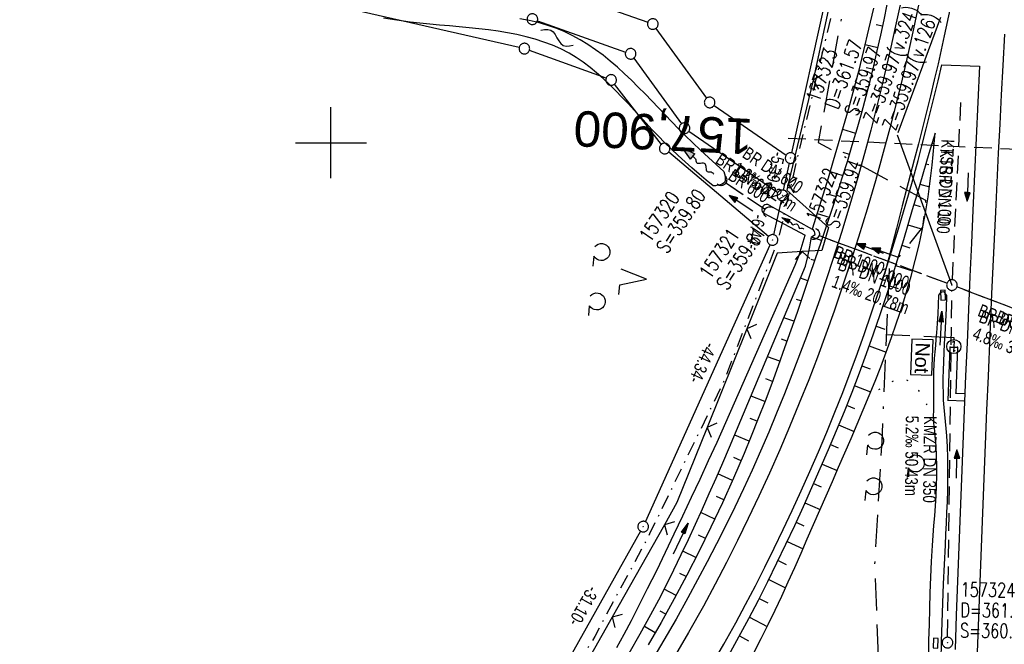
# Model space of a CAD drawing. Extents: x 510579 to 511204, y 466954 to 468018.
# Tile 23 of 48: x 510856 to 510995, y 467529 to 467617. Entities that reach past the tile are written whole.
import ezdxf
from ezdxf.enums import TextEntityAlignment as Align

# ---------------------------------------------------------------- set-up
doc = ezdxf.new("R2010")
doc.units = 0
doc.header["$LTSCALE"] = 10
doc.header["$MEASUREMENT"] = 0
for name, pattern in [('ACAD_ISO16W100', [73, 15, -6.5, 15, -6.5, 15, -7, 1, -7]), ('AUSGEZOGEN', [0]), ('LT00', [0]), ('LT07', [0.22, 0.02, -0.2]), ('LT08', [0.42, 0.2, -0.1, 0.02, -0.1]), ('LT12', [0.4, 0.3, -0.1]), ('LT17', [0.15, 0.1, -0.05]), ('STRICHLINIE2', [0.375, 0.25, -0.125])]:
    doc.linetypes.add(name, pattern=pattern)
doc.layers.get('0').update_dxf_attribs({"linetype": 'LT00'})
for name, color, linetype in [('--EK_FBR', 1, 'LT00'), ('--EK_Halt-Pfeil', 4, 'LT00'), ('--EK_Haltung', 7, 'STRICHLINIE2'), ('--EK_Haltung-Text', 140, 'LT00'), ('--EK_Schacht-Text', 5, 'LT00'), ('--EK_ST-93-1', 30, 'LT17'), ('--EL_DFK_AB_L', 21, 'LT00'), ('--EL_DFK_AB_P', 7, 'LT00'), ('--EL_Halt-Pfeil', 4, 'LT00'), ('--EL_Haltung', 182, 'STRICHLINIE2'), ('--EL_Haltung-Text', 182, 'LT00'), ('--FLIEßRICHTPFEIL', 180, 'Continuous'), ('--WASSER_NUTZUNG', 180, 'Continuous'), ('ABSTAND', 8, 'LT00'), ('BAB-KABEL', 220, 'ACAD_ISO16W100'), ('BAB-NS_SYB', 221, 'Continuous'), ('BAB-NS_TEXT', 221, 'Continuous'), ('DFK_AB_L', 21, 'LT00'), ('DFK_AB_P', 7, 'LT00'), ('DFK_GZPKT', 250, 'LT00'), ('DFK_KATASTER', 250, 'LT00'), ('DFK_NUTZUNG', 250, 'LT00'), ('DL', 182, 'LT12'), ('DL_PFEIL', 201, 'LT00'), ('DL_TEXT', 182, 'LT00'), ('GEHOELZ_SYMB', 252, 'Continuous'), ('PFEIL', 140, 'AUSGEZOGEN'), ('STROM_UNTER', 80, 'LT08'), ('V100_AFBR_BAB', 250, 'LT00'), ('V100_BOESCH', 250, 'LT00'), ('V100_BOSCHUNG', 250, 'LT00'), ('V100_GEHOELZ', 250, 'LT07'), ('V100_GEHWEG', 250, 'LT00'), ('V100_GRABEN', 250, 'LT00'), ('V100_KA_PRUF', 182, 'LT00'), ('V100_LD_MARK', 250, 'LT00'), ('V100_RASTER', 250, 'LT00'), ('V100_SINKK', 182, 'LT00'), ('V100_UK_DURCH', 182, 'LT00'), ('V100_ZAUN', 40, 'LT00')]:
    doc.layers.add(name, color=color, linetype=linetype)
doc.styles.add('Beschrift', font='ARIAL.TTF')
doc.styles.add('Haltungsbeschriftung', font='ARIAL.TTF', dxfattribs={"width": 0.75})
doc.styles.add('schachtbeschriftung', font='romans.shx', dxfattribs={"width": 0.75, "height": 2})
doc.styles.get("Standard").update_dxf_attribs({"font": 'ARIAL.TTF'})

# ---------------------------------------------------------------- blocks, each defined once
blk = doc.blocks.new('SYMB7010')
at = {"color": 0, "linetype": 'ByBlock'}
for points in [[(-0.031408, 0.499213), (-0.093728, 0.49134), (-0.15457, 0.475719), (-0.212975, 0.452595), (-0.268021, 0.422333), (-0.31884, 0.385411), (-0.36463, 0.342411), (-0.40467, 0.29401), (-0.438329, 0.240973), (-0.465074, 0.184136), (-0.484486, 0.124395), (-0.496256, 0.062692), (-0.5002, 0)], [(-0.5002, 0), (-0.496256, -0.062692), (-0.484486, -0.124395), (-0.465075, -0.184136), (-0.438329, -0.240973), (-0.404671, -0.29401), (-0.36463, -0.342411), (-0.31884, -0.385411), (-0.268021, -0.422333), (-0.212975, -0.452595), (-0.154571, -0.475719), (-0.093728, -0.49134), (-0.031408, -0.499213), (0.031408, -0.499213)], [(0.5002, 0), (0.496256, 0.062692), (0.484485, 0.124395), (0.465074, 0.184136), (0.438329, 0.240973), (0.40467, 0.29401), (0.36463, 0.342411), (0.31884, 0.385411), (0.268021, 0.422333), (0.212975, 0.452595), (0.15457, 0.475719), (0.093728, 0.49134), (0.031408, 0.499213), (-0.031408, 0.499213)], [(0.031408, -0.499213), (0.093728, -0.491341), (0.15457, -0.475719), (0.212975, -0.452595), (0.268021, -0.422333), (0.31884, -0.385411), (0.36463, -0.342411), (0.404671, -0.294011), (0.438329, -0.240974), (0.465075, -0.184136), (0.484486, -0.124395), (0.496256, -0.062692), (0.500201, 0)]]:
    blk.add_lwpolyline(points, dxfattribs=at)
blk = doc.blocks.new('SYMB0003')
at = {"color": 0, "linetype": 'ByBlock'}
for p, q in [((-0.015712, 0), (0.010166, 0.012015)), ((0, -0.021257), (-0.015712, 0)), ((0.010166, 0.012015), (0, -0.021257))]:
    blk.add_line(p, q, dxfattribs=at)
for points in [[(-0.031395, 0.499013), (-0.093691, 0.491144), (-0.154509, 0.475528), (-0.21289, 0.452414), (-0.267913, 0.422164), (-0.318712, 0.385257), (-0.364484, 0.342274), (-0.404509, 0.293893), (-0.438154, 0.240877), (-0.464888, 0.184062), (-0.484292, 0.124345), (-0.496058, 0.062667), (-0.5, 0)], [(-0.5, 0), (-0.496058, -0.062667), (-0.484292, -0.124345), (-0.464888, -0.184062), (-0.438154, -0.240877), (-0.404509, -0.293893), (-0.364485, -0.342274), (-0.318712, -0.385257), (-0.267914, -0.422164), (-0.21289, -0.452414), (-0.154509, -0.475529), (-0.093691, -0.491144), (-0.031395, -0.499014), (0.031395, -0.499014)], [(0.5, 0), (0.496057, 0.062667), (0.484292, 0.124345), (0.464888, 0.184062), (0.438153, 0.240877), (0.404509, 0.293893), (0.364484, 0.342274), (0.318712, 0.385257), (0.267913, 0.422164), (0.21289, 0.452414), (0.154509, 0.475528), (0.093691, 0.491144), (0.031395, 0.499013), (-0.031395, 0.499013)], [(0.031395, -0.499014), (0.093691, -0.491144), (0.154509, -0.475529), (0.21289, -0.452414), (0.267914, -0.422164), (0.318712, -0.385257), (0.364485, -0.342274), (0.404509, -0.293893), (0.438154, -0.240877), (0.464889, -0.184062), (0.484292, -0.124345), (0.496058, -0.062667), (0.5, 0)]]:
    blk.add_lwpolyline(points, dxfattribs=at)
blk = doc.blocks.new('NS-SYMB')
at = {"layer": 'BAB-NS_SYB'}
for p, q in [((0.179, 0.071), (0.25, 0)), ((-0.25, 0), (0.25, 0)), ((-0.25, 0), (-0.179, -0.071))]:
    blk.add_line(p, q, dxfattribs=at)
blk.add_circle((0, 0), 0.325, dxfattribs=at)
blk = doc.blocks.new('Pfreil3')
at = {"layer": 'PFEIL'}
blk.add_hatch(color=256, dxfattribs=at).paths.add_polyline_path([(-1.55, 0.27), (-1.55, -0.27), (0, 0)])
for p, q in [((-1.55, 0), (-4.83, 0)), ((-1.55, -0.27), (-1.55, 0.27)), ((-1.55, 0.27), (0, 0)), ((0, 0), (-1.55, -0.27))]:
    blk.add_line(p, q, dxfattribs=at)
blk = doc.blocks.new('SYMB0011')
at = {"color": 0, "linetype": 'ByBlock'}
for p, q in [((0.5, 0), (-0.5, 0)), ((0, 0.5), (0, -0.5))]:
    blk.add_line(p, q, dxfattribs=at)
blk = doc.blocks.new('SYMB0024')
at = {"color": 0, "linetype": 'ByBlock'}
for p, q in [((-0.5, 0.5), (0, 0)), ((0, 0), (0.5, 0.5))]:
    blk.add_line(p, q, dxfattribs=at)
blk = doc.blocks.new('GEHOELZ_SYMB')
at = {"layer": 'GEHOELZ_SYMB'}
blk.add_line((0, 0), (1.4, 0), dxfattribs=at)
blk.add_lwpolyline([(-1.39, 0.02), (-1.61, 0.22), (-1.78, 0.47), (-1.88, 0.76), (-1.9, 1.06), (-1.84, 1.36), (-1.72, 1.64), (-1.53, 1.87), (-1.28, 2.05), (-1, 2.16), (-0.7, 2.2), (-0.4, 2.16), (-0.12, 2.05), (0.13, 1.87), (0.32, 1.64), (0.44, 1.36), (0.5, 1.06), (0.48, 0.76), (0.38, 0.47), (0.21, 0.22), (-0.01, 0.02)], dxfattribs=at)
blk = doc.blocks.new('SYMB0652')
at = {"color": 0, "linetype": 'ByBlock'}
blk.add_lwpolyline([(-0.15, -0.075), (0.15, -0.075), (0.15, 0.075), (-0.15, 0.075), (-0.15, -0.075)], dxfattribs=at)
blk = doc.blocks.new('SYMB1107')
at = {"color": 0, "linetype": 'ByBlock'}
for points in [[(-0.2, 0), (-0.196157, 0.039018), (-0.184776, 0.076537), (-0.166294, 0.111114), (-0.141421, 0.141421), (-0.111114, 0.166294), (-0.076537, 0.184776), (-0.039018, 0.196157), (0, 0.2)], [(0, 0.2), (0.039018, 0.196157), (0.076537, 0.184776), (0.111114, 0.166294), (0.141421, 0.141421), (0.166294, 0.111114), (0.184776, 0.076537), (0.196157, 0.039018), (0.2, 0)]]:
    blk.add_lwpolyline(points, dxfattribs=at)
blk = doc.blocks.new('FLIEßRICHTPFEIL')
at = {"layer": '--FLIEßRICHTPFEIL'}
blk.add_hatch(color=256, dxfattribs=at).paths.add_polyline_path([(-1.95, 0.4875), (-1.95, -0.4875), (0, 0)])
for p, q in [((-1.95, 0.4875), (-1.95, -0.4875)), ((-1.95, 0.4875), (0, 0)), ((0, 0), (-1.95, -0.4875))]:
    blk.add_line(p, q, dxfattribs=at)
at = {"layer": '--FLIEßRICHTPFEIL', "start_tangent": (-1, 0), "end_tangent": (-1, 0)}
blk.add_spline([(-1.95, 0), (-2.4375, 0), (-2.925, 0.325), (-3.4125, 0), (-3.9, -0.325), (-4.3875, 0), (-4.875, 0.325), (-5.3625, 0), (-5.85, 0)], degree=3, dxfattribs=at)
blk = doc.blocks.new('SYMB7251')
at = {"color": 0, "linetype": 'ByBlock'}
for points in [[(-0.25, 0), (-0.208333, 0.028889), (-0.166667, 0.051111), (-0.125, 0.06), (-0.083333, 0.051111), (-0.041667, 0.028889), (0, 0)], [(0, 0), (0.041667, -0.028889), (0.083333, -0.051111), (0.125, -0.06), (0.166667, -0.051111), (0.208333, -0.028889), (0.25, 0)]]:
    blk.add_lwpolyline(points, dxfattribs=at)
blk = doc.blocks.new('SYMB0070')
at = {"color": 0, "linetype": 'ByBlock'}
for p, q in [((-0.5, 0), (0.2, 0)), ((0.5, 0), (0.2, 0.1)), ((0.2, 0.1), (0.2, 0)), ((0.468, 0), (0.21, 0.086)), ((0.21, 0.086), (0.21, -0.086)), ((0.21, -0.086), (0.468, 0)), ((0.22, -0.072), (0.437, 0)), ((0.23, -0.058), (0.405, 0)), ((0.24, -0.045), (0.374, 0)), ((0.342, 0), (0.25, 0.031)), ((0.25, 0.031), (0.25, -0.031)), ((0.25, -0.031), (0.342, 0)), ((0.26, -0.017), (0.31, 0)), ((0.27, -0.003), (0.279, 0))]:
    blk.add_line(p, q, dxfattribs=at)
for points in [[(0.2, 0), (0.2, -0.1), (0.5, 0)], [(0.437, 0), (0.22, 0.072), (0.22, -0.072)], [(0.405, 0), (0.23, 0.058), (0.23, -0.058)], [(0.374, 0), (0.24, 0.045), (0.24, -0.045)], [(0.31, 0), (0.26, 0.017), (0.26, -0.017)], [(0.279, 0), (0.27, 0.003), (0.27, -0.003)]]:
    blk.add_lwpolyline(points, dxfattribs=at)
blk = doc.blocks.new('SYMB7201')
at = {"color": 0, "linetype": 'ByBlock'}
for p, q in [((0, 0.385), (-0.11, 0.015)), ((-0.255, -0.385), (-0.115, -0.385)), ((0.445, -0.385), (0.585, -0.385))]:
    blk.add_line(p, q, dxfattribs=at)
for points in [[(0.25, 0.015), (0.11, 0.015), (0, 0.385)], [(-0.393816, -0.383308), (-0.416239, -0.362945), (-0.432849, -0.337617), (-0.442589, -0.308936), (-0.444836, -0.27873), (-0.439449, -0.248923), (-0.426769, -0.221415), (-0.407606, -0.197958), (-0.38318, -0.180047), (-0.355047, -0.168823), (-0.325, -0.165), (-0.294953, -0.168823), (-0.26682, -0.180047), (-0.242394, -0.197959), (-0.223231, -0.221415), (-0.210551, -0.248923), (-0.205164, -0.27873), (-0.207411, -0.308936), (-0.21715, -0.337617), (-0.233761, -0.362945), (-0.256184, -0.383308)], [(0.306185, -0.383308), (0.283761, -0.362945), (0.267151, -0.337617), (0.257411, -0.308936), (0.255164, -0.27873), (0.260552, -0.248923), (0.273231, -0.221415), (0.292394, -0.197958), (0.31682, -0.180047), (0.344953, -0.168823), (0.375, -0.165), (0.405047, -0.168823), (0.43318, -0.180047), (0.457606, -0.197959), (0.476769, -0.221415), (0.489449, -0.248923), (0.494836, -0.27873), (0.492589, -0.308936), (0.48285, -0.337617), (0.466239, -0.362945), (0.443816, -0.383308)]]:
    blk.add_lwpolyline(points, dxfattribs=at)

msp = doc.modelspace()

# ---------------------------------------------------------------- linework, layer by layer
at = {"layer": '--EK_FBR'}
msp.add_line((510986.13, 467611), (510991.44, 467610.81), dxfattribs=at)
for points in [[(510980.52, 467620.76), (510979.68, 467616.9), (510978.82, 467613.05), (510978.17, 467610.23), (510977.5, 467607.41), (510976.81, 467604.6), (510976.1, 467601.79), (510975.37, 467598.99), (510974.3, 467595.1), (510973.17, 467591.22), (510972, 467587.36), (510970.77, 467583.51), (510968.95, 467578.07), (510967.02, 467572.66), (510964.99, 467567.29), (510963.93, 467564.57), (510962.83, 467561.87), (510961.71, 467559.18), (510960.56, 467556.5), (510959.37, 467553.83), (510958.16, 467551.18), (510956.92, 467548.59), (510955.66, 467546.01), (510954.37, 467543.44), (510953.05, 467540.89), (510951.7, 467538.35), (510950.32, 467535.83), (510948.65, 467532.83), (510946.94, 467529.86), (510945.2, 467526.91)], [(510978.02, 467581.45), (510979.04, 467584.64), (510980.02, 467587.84), (510980.97, 467591.04), (510981.89, 467594.26), (510982.77, 467597.48), (510983.36, 467599.73), (510983.93, 467601.98), (510984.49, 467604.23), (510985.05, 467606.48), (510985.59, 467608.74), (510986.13, 467611)], [(510991.44, 467610.81), (510991.2, 467605.73), (510990.96, 467600.65), (510990.72, 467595.57), (510990.49, 467590.49), (510990.28, 467585.82), (510990.08, 467581.14), (510989.87, 467576.47), (510989.68, 467571.79), (510989.48, 467567.12), (510989.28, 467562.3), (510989.08, 467557.48), (510988.88, 467552.66), (510988.69, 467547.84), (510988.5, 467543.02), (510988.33, 467538.19), (510988.15, 467533.37), (510987.98, 467528.54)], [(510953.66, 467526.3), (510955.38, 467529.28), (510957.06, 467532.29), (510958.46, 467534.89), (510959.83, 467537.52), (510961.17, 467540.16), (510962.48, 467542.81), (510963.76, 467545.48), (510965.02, 467548.16), (510966.28, 467550.9), (510967.51, 467553.66), (510968.72, 467556.42), (510969.89, 467559.2), (510971.04, 467561.99), (510972.15, 467564.8), (510973.2, 467567.55), (510974.22, 467570.31), (510975.21, 467573.08), (510976.17, 467575.86), (510977.11, 467578.65), (510978.02, 467581.45)]]:
    msp.add_lwpolyline(points, dxfattribs=at)
at = {"layer": '--EK_Haltung'}
for p, q in [((510987.62, 467580.68), (510988.81, 467605.8)), ((510961.22, 467590.58), (510955.61, 467594.33)), ((510986.84, 467580.19), (510968.77, 467586.9)), ((511018.24, 467568.18), (510988.25, 467579.66)), ((510986.93, 467530.26), (510987.54, 467579.18))]:
    msp.add_line(p, q, dxfattribs=at)
at = {"layer": '--EK_Schacht-Text'}
msp.add_line((510979.82, 467601.12), (510987.55, 467579.93), dxfattribs=at)
at = {"layer": '--EK_ST-93-1', "ltscale": 2.5}
msp.add_line((511004.4, 467598.67), (510964.45, 467600.6), dxfattribs=at)
at = {"layer": '--EL_DFK_AB_L'}
for p, q in [((510964.96, 467598.57), (510974.72, 467642.7)), ((510963.8, 467593.31), (510964.64, 467597.11)), ((510963.48, 467591.85), (510962.41, 467587.02)), ((510944.33, 467546.55), (510961.94, 467585.61)), ((510943.65, 467545.22), (510929.16, 467519.4))]:
    msp.add_line(p, q, dxfattribs=at)
at = {"layer": '--EL_Haltung'}
for p, q in [((510987.62, 467580.68), (510988.81, 467605.8)), ((510961.22, 467590.58), (510955.61, 467594.33)), ((510986.84, 467580.19), (510968.77, 467586.9)), ((511018.24, 467568.18), (510988.25, 467579.66)), ((510986.93, 467530.26), (510987.54, 467579.18))]:
    msp.add_line(p, q, dxfattribs=at)
at = {"layer": 'BAB-KABEL', "ltscale": 0.03, "flags": 128}
for points in [[(510999.38, 467897.63), (510999.1, 467894.74), (510997.06, 467871.06), (510995.03, 467842.74), (510993.67, 467820.56), (510992.2, 467801.11), (510990.8, 467794.19), (510987.41, 467757.66), (510985.05, 467738.65), (510983.73, 467724.83), (510981.95, 467707.86), (510983.86, 467692.86), (510980.18, 467680.03), (510979.89, 467677.38), (510977.23, 467651.6), (510975.62, 467637.19), (510972.96, 467623.03), (510968.69, 467600.01), (510983.84, 467591.92), (510983.4, 467588.1), (510978.7, 467582.21), (510977.66, 467557.88), (510976.63, 467540.53), (510977.21, 467526.27), (510978.04, 467508.4), (510977.78, 467467.81), (510977.27, 467448.65), (510976.38, 467438.96), (510974.59, 467414.97), (510962.85, 467389.29), (510962.72, 467376.64), (510961.57, 467364.79), (510961.96, 467355.32), (510962.08, 467346.52), (510966.43, 467318.91), (510972.3, 467278.43), (510976.76, 467248.19), (510978.06, 467236.05), (510979.13, 467225.02), (510980.33, 467214.02), (510966.38, 467210.86), (510955.55, 467204.09), (510962.93, 467171.01), (510968.99, 467142.85), (510969.43, 467135.16), (510971.16, 467089.94), (510975.91, 466996.57), (510977.84, 466970.68)], [(510987.85, 467572.26), (510987.85, 467572.48), (510978.3, 467572.89)]]:
    msp.add_lwpolyline(points, dxfattribs=at)
at = {"layer": 'DFK_AB_L'}
for p, q in [((510964.96, 467598.57), (510974.72, 467642.7)), ((510963.8, 467593.31), (510964.64, 467597.11)), ((510963.48, 467591.85), (510962.41, 467587.02)), ((510944.33, 467546.55), (510961.94, 467585.61)), ((510943.65, 467545.22), (510929.16, 467519.4))]:
    msp.add_line(p, q, dxfattribs=at)
at = {"layer": 'DFK_KATASTER'}
for p, q in [((510930.43, 467622.01), (510944.67, 467616.99)), ((510926.54, 467613.44), (510901.05, 467619.21)), ((510929.11, 467617.17), (510941.54, 467612.79)), ((510945.82, 467616.13), (510952.95, 467606.29)), ((510938.79, 467609.1), (510927.98, 467613.01)), ((510942.69, 467611.93), (510949.41, 467602.66)), ((510946.59, 467599.77), (510939.96, 467608.26)), ((510954.01, 467605.26), (510964.18, 467598.26)), ((510950.47, 467601.63), (510963.02, 467593)), ((510961.68, 467586.77), (510947.62, 467598.69))]:
    msp.add_line(p, q, dxfattribs=at)
at = {"layer": 'DL'}
for p, q in [((510961.22, 467590.58), (510955.61, 467594.33)), ((510986.84, 467580.19), (510968.77, 467586.9)), ((511018.24, 467568.18), (510988.25, 467579.66))]:
    msp.add_line(p, q, dxfattribs=at)
at = {"layer": 'STROM_UNTER', "flags": 128}
msp.add_lwpolyline([(511002.13, 467897.76), (511000.46, 467883.25), (510999.22, 467865.97), (510997.82, 467851.79), (510995.55, 467822.42), (510993.05, 467791.88), (510990.54, 467761.77), (510988.4, 467731.69), (510985.6, 467708.01), (510984.34, 467703.98), (510983.88, 467701.94), (510981.79, 467699.66), (510978.97, 467698.01), (510975.66, 467692.82), (510975.66, 467691.66), (510983.45, 467685.77), (510978.44, 467653.65), (510976.54, 467643.35), (510965.65, 467597.47), (510963.01, 467586.21), (510955.27, 467566.07), (510944.92, 467544.84), (510937.19, 467530.36), (510929.48, 467517.92), (510926.22, 467513.32), (510921.56, 467507.34), (510915.86, 467501.08), (510910.21, 467495.71), (510890.54, 467479.84), (510881.73, 467473.39), (510862.51, 467462.34), (510855.28, 467459.06), (510847.52, 467456.35), (510836.59, 467453.3), (510829.04, 467451.39), (510819.04, 467449.35), (510811.22, 467448.17), (510805.05, 467447.34), (510766.73, 467450.27), (510757.9, 467451.34), (510752.86, 467451.99), (510749.27, 467452.85), (510743.99, 467454.56), (510731.9, 467459.8), (510713.49, 467467.4), (510690.74, 467478.61), (510665.99, 467492.27), (510658.74, 467498.61), (510639.28, 467515.26), (510635.52, 467518.49), (510631.85, 467516.27)], dxfattribs=at)
at = {"layer": 'V100_AFBR_BAB'}
msp.add_line((510986.13, 467611), (510991.44, 467610.81), dxfattribs=at)
for points in [[(510980.52, 467620.76), (510979.68, 467616.9), (510978.82, 467613.05), (510978.17, 467610.23), (510977.5, 467607.41), (510976.81, 467604.6), (510976.1, 467601.79), (510975.37, 467598.99), (510974.3, 467595.1), (510973.17, 467591.22), (510972, 467587.36), (510970.77, 467583.51), (510968.95, 467578.07), (510967.02, 467572.66), (510964.99, 467567.29), (510963.93, 467564.57), (510962.83, 467561.87), (510961.71, 467559.18), (510960.56, 467556.5), (510959.37, 467553.83), (510958.16, 467551.18), (510956.92, 467548.59), (510955.66, 467546.01), (510954.37, 467543.44), (510953.05, 467540.89), (510951.7, 467538.35), (510950.32, 467535.83), (510948.65, 467532.83), (510946.94, 467529.86), (510945.2, 467526.91)], [(510978.02, 467581.45), (510979.04, 467584.64), (510980.02, 467587.84), (510980.97, 467591.04), (510981.89, 467594.26), (510982.77, 467597.48), (510983.36, 467599.73), (510983.93, 467601.98), (510984.49, 467604.23), (510985.05, 467606.48), (510985.59, 467608.74), (510986.13, 467611)], [(510991.44, 467610.81), (510991.2, 467605.73), (510990.96, 467600.65), (510990.72, 467595.57), (510990.49, 467590.49), (510990.28, 467585.82), (510990.08, 467581.14), (510989.87, 467576.47), (510989.68, 467571.79), (510989.48, 467567.12), (510989.28, 467562.3), (510989.08, 467557.48), (510988.88, 467552.66), (510988.69, 467547.84), (510988.5, 467543.02), (510988.33, 467538.19), (510988.15, 467533.37), (510987.98, 467528.54)], [(510953.66, 467526.3), (510955.38, 467529.28), (510957.06, 467532.29), (510958.46, 467534.89), (510959.83, 467537.52), (510961.17, 467540.16), (510962.48, 467542.81), (510963.76, 467545.48), (510965.02, 467548.16), (510966.28, 467550.9), (510967.51, 467553.66), (510968.72, 467556.42), (510969.89, 467559.2), (510971.04, 467561.99), (510972.15, 467564.8), (510973.2, 467567.55), (510974.22, 467570.31), (510975.21, 467573.08), (510976.17, 467575.86), (510977.11, 467578.65), (510978.02, 467581.45)]]:
    msp.add_lwpolyline(points, dxfattribs=at)
at = {"layer": 'V100_BOESCH'}
for points in [[(510978.38, 467619.49), (510977.93, 467617.32), (510977.46, 467615.15), (510976.98, 467612.98), (510976.47, 467610.82), (510975.95, 467608.66), (510975.4, 467606.51), (510974.78, 467604.2), (510974.13, 467601.9), (510973.45, 467599.6), (510972.76, 467597.31), (510972.04, 467595.02), (510971.31, 467592.74), (510970.56, 467590.46), (510969.81, 467588.19), (510969.04, 467585.92), (510968.28, 467583.64), (510967.43, 467581.12), (510966.57, 467578.6), (510965.71, 467576.08), (510964.84, 467573.57), (510963.95, 467571.06), (510963.06, 467568.56), (510962.14, 467566.06), (510961.2, 467563.57), (510960.25, 467561.09), (510959.26, 467558.62), (510958.25, 467556.17), (510956.75, 467552.68), (510955.19, 467549.23), (510953.57, 467545.8), (510951.9, 467542.39), (510950.17, 467539.01), (510948.38, 467535.67), (510946.54, 467532.34), (510944.74, 467529.2)], [(510976.48, 467618.97), (510975.8, 467615.99), (510975.09, 467613.01), (510974.35, 467610.05), (510973.58, 467607.09), (510972.91, 467604.66), (510972.23, 467602.25), (510971.53, 467599.83), (510970.81, 467597.43), (510970.09, 467595.02), (510969.35, 467592.62), (510968.6, 467590.22), (510967.86, 467587.82)], [(510985.16, 467601.36), (510984.3, 467598.46), (510983.44, 467595.56), (510982.58, 467592.65), (510981.96, 467590.53), (510981.33, 467588.41), (510980.7, 467586.29), (510980.07, 467584.17), (510979.42, 467582.06), (510978.77, 467579.95), (510978.09, 467577.85), (510977.4, 467575.75), (510976.45, 467572.99), (510975.47, 467570.24), (510974.46, 467567.51), (510973.41, 467564.79), (510972.33, 467562.07), (510971.22, 467559.37), (510970.09, 467556.68), (510968.94, 467554), (510967.76, 467551.33), (510966.56, 467548.65), (510965.34, 467545.99), (510964.1, 467543.33), (510962.83, 467540.69), (510961.53, 467538.07), (510960.21, 467535.45), (510958.86, 467532.85), (510957.47, 467530.27), (510956.05, 467527.71)], [(510959.65, 467528.14), (510960.67, 467530.1), (510961.65, 467532.08), (510962.61, 467534.07), (510963.55, 467536.06), (510964.47, 467538.07), (510965.38, 467540.09), (510966.28, 467542.11), (510967.16, 467544.14), (510968.05, 467546.17), (510968.93, 467548.2), (510969.81, 467550.23), (510970.69, 467552.25), (510971.57, 467554.26), (510972.45, 467556.27), (510973.32, 467558.28), (510974.18, 467560.3), (510975.04, 467562.32), (510975.88, 467564.35), (510976.7, 467566.38), (510977.5, 467568.42), (510978.28, 467570.47), (510979.03, 467572.53), (510979.75, 467574.6), (510980.47, 467576.78), (510981.15, 467578.97), (510981.79, 467581.17), (510982.38, 467583.39), (510982.92, 467585.62), (510983.4, 467587.85), (510983.83, 467590.1), (510984.19, 467592.36), (510984.39, 467593.86), (510984.58, 467595.35), (510984.74, 467596.85), (510984.88, 467598.35), (510985.02, 467599.86), (510985.16, 467601.36)]]:
    msp.add_lwpolyline(points, dxfattribs=at)
at = {"layer": 'V100_BOSCHUNG'}
for p, q in [((510976.88, 467616.68), (510977.75, 467616.48)), ((510975.3, 467613.87), (510977.08, 467613.44)), ((510975.46, 467610.63), (510976.37, 467610.4)), ((510973.78, 467607.86), (510975.62, 467607.37)), ((510973.9, 467604.62), (510974.82, 467604.36)), ((510972.13, 467601.89), (510973.97, 467601.36)), ((510984.73, 467599.92), (510985.02, 467599.83)), ((510972.17, 467598.65), (510973.08, 467598.37)), ((510983.88, 467597.04), (510984.3, 467596.92)), ((510970.37, 467595.95), (510972.16, 467595.4)), ((510983.03, 467594.17), (510984.38, 467593.77)), ((510970.33, 467592.71), (510971.21, 467592.44)), ((510982.18, 467591.29), (510983.06, 467591.03)), ((510968.54, 467590.01), (510970.24, 467589.48)), ((510981.33, 467588.41), (510983.39, 467587.8)), ((510969.14, 467586.21), (510967.76, 467586.68)), ((510980.48, 467585.54), (510981.61, 467585.2)), ((510968.19, 467583.37), (510967.69, 467583.54)), ((510979.61, 467582.68), (510982, 467581.94)), ((510967.22, 467580.53), (510966.18, 467580.88)), ((510978.73, 467579.82), (510979.95, 467579.43)), ((510966.26, 467577.69), (510965.64, 467577.9)), ((510977.81, 467576.98), (510980.27, 467576.16)), ((510965.28, 467574.85), (510963.86, 467575.33)), ((510976.86, 467574.15), (510978.08, 467573.73)), ((510964.29, 467572.01), (510963.5, 467572.29)), ((510975.87, 467571.34), (510978.28, 467570.48)), ((510963.28, 467569.18), (510961.55, 467569.81)), ((510974.84, 467568.53), (510976.02, 467568.1)), ((510962.25, 467566.35), (510961.32, 467566.7)), ((510973.78, 467565.75), (510976.08, 467564.86)), ((510961.19, 467563.53), (510959.24, 467564.28)), ((510972.69, 467562.97), (510973.81, 467562.52)), ((510960.1, 467560.73), (510959.09, 467561.13)), ((510971.57, 467560.2), (510973.75, 467559.3)), ((510958.98, 467557.93), (510956.93, 467558.77)), ((510970.41, 467557.44), (510971.49, 467556.99)), ((510957.82, 467555.15), (510956.79, 467555.59)), ((510969.24, 467554.69), (510971.36, 467553.78)), ((510956.62, 467552.39), (510954.56, 467553.29)), ((510968.04, 467551.95), (510969.1, 467551.49)), ((510955.38, 467549.64), (510954.37, 467550.1)), ((510966.82, 467549.22), (510968.95, 467548.26)), ((510954.1, 467546.9), (510952.13, 467547.84)), ((510965.58, 467546.5), (510966.67, 467546)), ((510952.79, 467544.19), (510951.84, 467544.66)), ((510964.32, 467543.79), (510966.55, 467542.74)), ((510951.44, 467541.49), (510949.62, 467542.41)), ((510963.03, 467541.1), (510964.18, 467540.54)), ((510950.06, 467538.82), (510949.19, 467539.27)), ((510961.71, 467538.42), (510964.09, 467537.23)), ((510948.65, 467536.16), (510946.99, 467537.05)), ((510960.37, 467535.75), (510961.59, 467535.13)), ((510947.2, 467533.52), (510946.41, 467533.96)), ((510958.99, 467533.11), (510961.5, 467531.78)), ((510945.72, 467530.9), (510944.19, 467531.77)), ((510957.58, 467530.48), (510958.86, 467529.78))]:
    msp.add_line(p, q, dxfattribs=at)
at = {"layer": 'V100_GEHOELZ', "flags": 128}
msp.add_lwpolyline([(510984.98, 467561.03), (510984.64, 467561.76), (510984.3, 467562.49), (510983.96, 467563.19), (510983.61, 467563.86), (510983.25, 467564.48), (510982.88, 467565.05), (510982.49, 467565.55), (510982.08, 467565.97), (510981.65, 467566.3), (510981.2, 467566.53), (510980.72, 467566.64), (510980.26, 467566.64), (510979.77, 467566.54), (510979.27, 467566.37), (510978.76, 467566.12), (510978.23, 467565.82), (510977.69, 467565.48), (510977.14, 467565.1), (510976.59, 467564.69), (510976.03, 467564.28)], dxfattribs=at)
at = {"layer": 'V100_GEHWEG'}
msp.add_lwpolyline([(510989.32, 467563.55), (510987.01, 467563.65), (510987.29, 467571.18), (510988.33, 467571.17), (510988.11, 467564.67), (510989.37, 467564.63)], dxfattribs=at)
at = {"layer": 'V100_GRABEN'}
for p, q in [((510961.76, 467591.2), (510967.86, 467587.82)), ((510960.93, 467590.13), (510966.84, 467586.97))]:
    msp.add_line(p, q, dxfattribs=at)
for points in [[(510953.87, 467593.9), (510952.88, 467594.74), (510951.89, 467595.59), (510950.9, 467596.44), (510949.92, 467597.31), (510948.95, 467598.2), (510947.99, 467599.1), (510947.04, 467600.03), (510946.17, 467600.92), (510945.3, 467601.83), (510944.44, 467602.75), (510943.59, 467603.68), (510942.74, 467604.61), (510941.88, 467605.53), (510941.02, 467606.44), (510940.15, 467607.34), (510939.27, 467608.21), (510938.37, 467609.05), (510937.46, 467609.86), (510936.53, 467610.62), (510935.57, 467611.34), (510934.59, 467612.01), (510933.57, 467612.62), (510932.43, 467613.22), (510931.25, 467613.74), (510930.03, 467614.2), (510928.79, 467614.6), (510927.52, 467614.94), (510926.22, 467615.24), (510924.9, 467615.5), (510923.56, 467615.72), (510922.21, 467615.9), (510920.84, 467616.07), (510919.47, 467616.22), (510918.09, 467616.35), (510916.7, 467616.48), (510915.31, 467616.6), (510913.93, 467616.73), (510912.55, 467616.87), (510911.18, 467617.02), (510909.29, 467617.27), (510907.43, 467617.56)], [(510955.39, 467595.94), (510954.3, 467596.93), (510953.21, 467597.93), (510952.12, 467598.94), (510951.04, 467599.97), (510949.96, 467601.02), (510949.01, 467601.97), (510948.06, 467602.94), (510947.12, 467603.93), (510946.17, 467604.91), (510945.23, 467605.9), (510944.28, 467606.88), (510943.32, 467607.85), (510942.36, 467608.8), (510941.38, 467609.73), (510940.39, 467610.64), (510939.38, 467611.5), (510938.36, 467612.33), (510937.31, 467613.12), (510936.24, 467613.85), (510935.15, 467614.53), (510934.03, 467615.14), (510932.88, 467615.69), (510931.69, 467616.17), (510930.46, 467616.59), (510929.21, 467616.94), (510927.94, 467617.24), (510926.64, 467617.49)], [(510955.39, 467595.94), (510955.48, 467595.6), (510955.56, 467595.28), (510955.6, 467594.98), (510955.59, 467594.71), (510955.51, 467594.48), (510955.36, 467594.3), (510955.15, 467594.17), (510954.87, 467594.07), (510954.56, 467594), (510954.22, 467593.94), (510953.87, 467593.9)], [(510961.76, 467591.2), (510961.58, 467591.27), (510961.38, 467591.29), (510961.19, 467591.25), (510961.02, 467591.16), (510960.87, 467591.02), (510960.78, 467590.85), (510960.73, 467590.66), (510960.75, 467590.47), (510960.81, 467590.28), (510960.93, 467590.13)], [(510967.77, 467586.72), (510968.27, 467587.08), (510968.24, 467587.3), (510968.16, 467587.5), (510968.03, 467587.68), (510967.86, 467587.82)], [(510940.29, 467528.8), (510941.33, 467530.72), (510942.36, 467532.65), (510943.36, 467534.59), (510944.65, 467537.14), (510945.93, 467539.7), (510947.18, 467542.26), (510948.41, 467544.83), (510949.63, 467547.41), (510950.84, 467550), (510952.04, 467552.58), (510953.23, 467555.17), (510954.43, 467557.76), (510965.46, 467582.75), (510965.99, 467584.13), (510966.45, 467585.54), (510966.84, 467586.97)], [(510942.05, 467528.02), (510943.61, 467530.73), (510945.12, 467533.46), (510946.22, 467535.56), (510947.3, 467537.67), (510948.36, 467539.79), (510949.39, 467541.92), (510950.4, 467544.07), (510951.39, 467546.22), (510952.37, 467548.38), (510953.34, 467550.54), (510954.3, 467552.71), (510955.26, 467554.88), (510956.21, 467557.06), (510966.89, 467582.57), (510967.24, 467583.94), (510967.53, 467585.33), (510967.77, 467586.72)], [(510984.28, 467527.63), (510984.31, 467529.85), (510984.36, 467532.08), (510984.41, 467534.3), (510984.48, 467536.52), (510984.57, 467538.74), (510984.68, 467540.97), (510984.81, 467543.19), (510984.91, 467544.6), (510985.01, 467546.01), (510985.12, 467547.41), (510985.21, 467548.82), (510985.3, 467550.22), (510985.36, 467551.63), (510985.4, 467553.03), (510985.41, 467554.44), (510985.38, 467555.84), (510985.32, 467557.24), (510985.2, 467558.64), (510985.13, 467559.24), (510985.07, 467559.83), (510985.01, 467560.43), (510984.98, 467561.03), (510984.96, 467561.6), (510984.97, 467562.17), (510984.98, 467562.74), (510985, 467563.31), (510985, 467564.21), (510985, 467565.1), (510984.99, 467566), (510984.98, 467566.9), (510985, 467567.79), (510985.04, 467568.69), (510985.1, 467569.59), (510985.17, 467570.49), (510985.26, 467571.39), (510985.34, 467572.29), (510985.42, 467573.19), (510985.52, 467574.52), (510985.6, 467575.85), (510985.66, 467577.18), (510985.72, 467578.52)], [(510985.72, 467578.52), (510985.86, 467578.7), (510986, 467578.87), (510986.14, 467578.98), (510986.27, 467579.03), (510986.4, 467578.97), (510986.53, 467578.84), (510986.66, 467578.65), (510986.79, 467578.44)], [(510986.79, 467578.44), (510986.71, 467576.61), (510986.62, 467574.79), (510986.53, 467572.97), (510986.46, 467571.69), (510986.4, 467570.42), (510986.34, 467569.15), (510986.29, 467567.88), (510986.27, 467566.83), (510986.27, 467565.78), (510986.29, 467564.73), (510986.33, 467563.68), (510986.4, 467562.68), (510986.48, 467561.68), (510986.58, 467560.68), (510986.67, 467559.68), (510986.76, 467558.68), (510986.85, 467557.14), (510986.91, 467555.6), (510986.94, 467554.06), (510986.93, 467552.51), (510986.9, 467550.97), (510986.85, 467549.42), (510986.79, 467547.87), (510986.72, 467546.33), (510986.64, 467544.78), (510986.57, 467543.23), (510986.44, 467540.51), (510986.33, 467537.8), (510986.23, 467535.08), (510986.14, 467532.36), (510986.05, 467529.65), (510985.97, 467526.94)]]:
    msp.add_lwpolyline(points, dxfattribs=at)
at = {"layer": 'V100_LD_MARK'}
for points in [[(510982.89, 467619.65), (510982.13, 467616.04), (510981.33, 467612.45), (510980.52, 467608.98), (510979.67, 467605.52), (510978.78, 467602.07), (510977.86, 467598.63), (510976.75, 467594.63), (510975.58, 467590.65), (510974.37, 467586.68), (510973.11, 467582.73), (510972.03, 467579.47), (510970.92, 467576.23), (510969.76, 467573), (510968.58, 467569.78), (510967.35, 467566.57), (510966.03, 467563.26), (510964.66, 467559.96), (510963.26, 467556.68), (510961.81, 467553.42), (510960.32, 467550.17), (510958.83, 467547.03), (510957.31, 467543.91), (510955.75, 467540.81), (510954.15, 467537.73), (510952.51, 467534.67), (510950.42, 467530.93), (510948.27, 467527.22)], [(510987.31, 467618.97), (510986.47, 467615.05), (510985.59, 467611.14), (510985.05, 467608.87), (510984.51, 467606.61), (510983.95, 467604.35), (510983.38, 467602.09), (510982.81, 467599.83), (510982.23, 467597.57), (510981.39, 467594.35), (510980.55, 467591.12), (510979.71, 467587.9), (510978.87, 467584.67), (510978.02, 467581.45)], [(510991.13, 467528.13), (510991.32, 467533.08), (510991.51, 467538.03), (510991.71, 467542.98), (510991.9, 467547.8), (510992.09, 467552.63), (510992.28, 467557.45), (510992.48, 467562.27), (510992.68, 467567.1), (510992.92, 467572.89), (510993.18, 467578.68), (510993.44, 467584.46), (510993.72, 467590.25), (510993.92, 467594.38), (510994.13, 467598.51), (510994.34, 467602.64), (510994.55, 467606.76), (510994.76, 467610.89), (510994.98, 467615.31)]]:
    msp.add_lwpolyline(points, dxfattribs=at)
at = {"layer": 'V100_RASTER'}
for p, q in [((510900, 467595), (510900, 467605)), ((510895, 467600), (510905, 467600))]:
    msp.add_line(p, q, dxfattribs=at)
at = {"layer": 'V100_ZAUN'}
for p, q in [((510967.97, 467608.81), (510964.47, 467594.22)), ((510958.63, 467573.77), (510953.03, 467559.85)), ((510947.01, 467546.14), (510939.64, 467533.08)), ((510939.64, 467533.08), (510932.27, 467520.01))]:
    msp.add_line(p, q, dxfattribs=at)
for points in [[(510971.15, 467623.47), (510968.03, 467609.04), (510967.97, 467608.81)], [(510964.47, 467594.22), (510964.25, 467593.33), (510970.16, 467588.03), (510969.21, 467584.82), (510966.41, 467584.66)], [(510966.41, 467584.66), (510962.93, 467584.45), (510958.63, 467573.77)], [(510953.03, 467559.85), (510948.77, 467549.26), (510947.01, 467546.14)]]:
    msp.add_lwpolyline(points, dxfattribs=at)

# ---------------------------------------------------------------- block references
at = {"layer": '--EK_Halt-Pfeil', "zscale": 4}
for p, xscale, yscale, rotation in [((510989.77, 467593.76), 4.000000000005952, 3.999999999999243, 267.5892), ((510957.81, 467591.45), 4.000000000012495, 4, 146.2868800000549), ((510978.15, 467584.49), 3.999999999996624, 4, 159.6417500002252), ((510988.23, 467554.71), 4.000000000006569, 4, 89.2895899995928)]:
    msp.add_blockref('SYMB0070', p, dxfattribs=dict(at, xscale=xscale, yscale=yscale, rotation=rotation))
at = {"layer": '--EL_DFK_AB_P', "xscale": 1.500000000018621, "yscale": 1.5, "zscale": 1.5, "rotation": 264.7377099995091}
for p in [(510964.8, 467597.84), (510963.64, 467592.58), (510962.25, 467586.29), (510944.02, 467545.87)]:
    msp.add_blockref('SYMB0003', p, dxfattribs=at)
at = {"layer": '--EL_Halt-Pfeil', "zscale": 4}
for p, xscale, yscale, rotation in [((510989.77, 467593.76), 4.000000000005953, 3.999999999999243, 267.5892), ((510957.81, 467591.45), 4.000000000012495, 4, 146.2868800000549), ((510978.15, 467584.49), 3.999999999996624, 4, 159.6417500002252), ((510988.23, 467554.71), 4.000000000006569, 4, 89.2895899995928)]:
    msp.add_blockref('SYMB0070', p, dxfattribs=dict(at, xscale=xscale, yscale=yscale, rotation=rotation))
at = {"layer": '--FLIEßRICHTPFEIL', "rotation": 140.2122863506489}
msp.add_blockref('FLIEßRICHTPFEIL', (510949.5, 467599.31), dxfattribs=at)
at = {"layer": '--FLIEßRICHTPFEIL', "xscale": 0.6, "yscale": 0.6, "zscale": 0.6, "rotation": 152.6165187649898}
msp.add_blockref('FLIEßRICHTPFEIL', (510963.56, 467589.44), dxfattribs=at)
at = {"layer": '--WASSER_NUTZUNG', "xscale": 9.999999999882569, "yscale": 10.00000000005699, "zscale": 10, "rotation": 334.526659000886}
msp.add_blockref('SYMB7251', (510931.87, 467614.81), dxfattribs=at)
at = {"layer": 'BAB-NS_SYB', "xscale": 3.075000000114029, "yscale": 3.075000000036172, "zscale": 3.075, "rotation": 267.6264818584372}
msp.add_blockref('NS-SYMB', (510987.81, 467571.26), dxfattribs=at)
at = {"layer": 'DFK_AB_P', "xscale": 1.500000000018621, "yscale": 1.5, "zscale": 1.5, "rotation": 264.7377099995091}
for p in [(510964.8, 467597.84), (510963.64, 467592.58), (510962.25, 467586.29), (510944.02, 467545.87)]:
    msp.add_blockref('SYMB0003', p, dxfattribs=at)
at = {"layer": 'DFK_GZPKT', "xscale": 1.500000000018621, "yscale": 1.5, "zscale": 1.5, "rotation": 264.7377099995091}
for p in [(510928.4, 467617.42), (510945.38, 467616.74), (510927.27, 467613.27), (510942.25, 467612.54), (510939.5, 467608.85), (510953.39, 467605.68), (510949.85, 467602.05), (510947.05, 467599.18)]:
    msp.add_blockref('SYMB7010', p, dxfattribs=at)
at = {"layer": 'DFK_NUTZUNG', "xscale": 10.00000000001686, "yscale": 10, "zscale": 10, "rotation": 264.7377100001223}
msp.add_blockref('SYMB7201', (510940.66, 467581.09), dxfattribs=at)
at = {"layer": 'DL_PFEIL', "yscale": 4, "zscale": 4}
for p, xscale, rotation in [((510957.81, 467591.45), 4.000000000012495, 146.2868800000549), ((510976.01, 467585.07), 3.999999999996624, 159.6417500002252)]:
    msp.add_blockref('SYMB0070', p, dxfattribs=dict(at, xscale=xscale, rotation=rotation))
at = {"layer": 'GEHOELZ_SYMB', "rotation": 264.7377000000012}
for p in [(510975.65, 467557.37), (510981.38, 467554.17), (510975.41, 467550.94)]:
    msp.add_blockref('GEHOELZ_SYMB', p, dxfattribs=at)
at = {"layer": 'PFEIL'}
for p, rotation in [((510986.14, 467576.27), 86.1483521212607), ((510950.34, 467546.35), 64.36949445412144)]:
    msp.add_blockref('Pfreil3', p, dxfattribs=dict(at, rotation=rotation))
at = {"layer": 'V100_GEHWEG', "xscale": 0.09999999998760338, "yscale": 0.09999999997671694, "zscale": 0.1, "rotation": 272.6154099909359}
for p in [(510987.29, 467571.18), (510988.33, 467571.17), (510988.11, 467564.67), (510989.37, 467564.63), (510987.01, 467563.65), (510989.32, 467563.55)]:
    msp.add_blockref('SYMB0011', p, dxfattribs=at)
at = {"layer": 'V100_KA_PRUF', "xscale": 1.499999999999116, "yscale": 1.5, "zscale": 1.5, "rotation": 272.6154099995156}
for p in [(510987.55, 467579.93), (510986.92, 467529.51)]:
    msp.add_blockref('SYMB0003', p, dxfattribs=at)
at = {"layer": 'V100_SINKK', "yscale": 4.5, "zscale": 4.5}
for p, xscale, rotation in [((510986.28, 467578.5), 4.500000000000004, 272.615410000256), ((510985.25, 467529.43), 4.499999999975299, 268.2350306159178)]:
    msp.add_blockref('SYMB0652', p, dxfattribs=dict(at, xscale=xscale, rotation=rotation))
at = {"layer": 'V100_UK_DURCH', "zscale": 4}
for p, xscale, yscale, rotation in [((510954.99, 467594.74), 4.000000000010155, 4, 227.7114945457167), ((510961.84, 467590.17), 3.999999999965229, 4.000000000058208, 53.35586982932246), ((510968.06, 467587.16), 3.999999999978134, 4, 250.9504953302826)]:
    msp.add_blockref('SYMB1107', p, dxfattribs=dict(at, xscale=xscale, yscale=yscale, rotation=rotation))
at = {"layer": 'V100_ZAUN', "yscale": 2.099999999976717, "zscale": 2.1}
for p, xscale, rotation in [((510967.97, 467608.81), 2.100000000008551, 256.4701799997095), ((510964.47, 467594.22), 2.100000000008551, 256.4701799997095), ((510966.41, 467584.66), 2.100000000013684, 183.4267700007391), ((510958.63, 467573.77), 2.100000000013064, 248.0713200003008), ((510953.03, 467559.85), 2.100000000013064, 248.0713200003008), ((510947.01, 467546.14), 2.100000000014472, 240.5744399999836), ((510939.64, 467533.08), 2.100000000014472, 240.5744399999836)]:
    msp.add_blockref('SYMB0024', p, dxfattribs=dict(at, xscale=xscale, rotation=rotation))

# ---------------------------------------------------------------- texts
at = {"layer": '--EK_Haltung-Text', "style": 'Haltungsbeschriftung', "width": 0.75}
for s, rotation, p in [('BR DN 600', -33.7131, (510957.84, 467598.04)), ('KTSR DN 100', 267.5892, (510985.91, 467599.16)), ('1.2‰ 8.24m', -33.7131, (510956.42, 467595.91)), ('BR DN 1000', -20.3582, (510971.34, 467582.11)), ('1.4‰ 20.78m', -20.3582, (510970.45, 467579.71)), ('BR DN 1000', -20.9644, (510991.22, 467574.75)), ('4.8‰ 33.61m', -20.9644, (510990.3, 467572.36)), ('5.2‰ 50.43m', -90.7104, (510981.05, 467561.52)), ('KMZR DN 350', -90.7104, (510983.61, 467561.49))]:
    msp.add_text(s, height=1.8, rotation=rotation, dxfattribs=at).set_placement(p)
at = {"layer": '--EK_Schacht-Text', "style": 'schachtbeschriftung', "width": 0.75}
for s, rotation, p in [('Z=359.97(v.324)', 69.6418, (510976.88, 467602.59)), ('%%UZ=359.97(v.126)', 69.6418, (510979.58, 467601.59)), ('D=361.57', 69.6418, (510971.48, 467604.6)), ('157323', 69.6418, (510968.78, 467605.6)), ('S=359.97', 69.6418, (510974.18, 467603.59)), ('S=359.94', 69.6385, (510971.47, 467587.72)), ('157322', 69.6385, (510968.77, 467588.72)), ('157320', 56.2869, (510944.99, 467585.82)), ('S=359.80', 56.2869, (510947.38, 467584.22)), ('157321', 56.2869, (510953.45, 467580.64)), ('S=359.81', 56.2869, (510955.85, 467579.04)), ('157324', -0.7104, (510988.75, 467536)), ('D=361.74', -0.7104, (510988.72, 467533.12)), ('S=360.23', -0.7104, (510988.68, 467530.24))]:
    msp.add_text(s, height=2, rotation=rotation, dxfattribs=at).set_placement(p)
at = {"layer": '--EK_ST-93-1', "style": 'Beschrift'}
msp.add_text('157,900', height=5, rotation=-182.7191, dxfattribs=at).set_placement((510959.45, 467600.83), align=Align.MIDDLE_LEFT)
at = {"layer": '--EL_Haltung-Text', "style": 'Haltungsbeschriftung', "width": 0.75}
for s, rotation, p in [('KTSR DN 100', 267.5892, (510986.08, 467600.51)), ('BR DN 600', -33.7131, (510954.08, 467597.22)), ('BR DN 1000', -20.3582, (510971.16, 467583.04)), ('BR DN 1000', -20.9644, (510991.05, 467575.62)), ('KMZR DN 350', -90.7104, (510983.61, 467561.49))]:
    msp.add_text(s, height=1.8, rotation=rotation, dxfattribs=at).set_placement(p)
at = {"layer": 'ABSTAND', "width": 0.75}
for s, rotation, p in [(' -5.39-', -102.4359, (510962.43, 467599.36)), (' -6.44-', -102.4606, (510959.68, 467590.52)), (' -44.34-', -114.2767, (510953.06, 467572.49)), (' -31.10-', -119.3164, (510936.58, 467538.14))]:
    msp.add_text(s, height=1.8, rotation=rotation, dxfattribs=at).set_placement(p)
at = {"layer": 'DL_TEXT', "style": 'Haltungsbeschriftung', "width": 0.75}
for s, rotation, p in [('BR 600', -33.7131, (510955.84, 467594.91)), ('BR 1000', -20.3582, (510970.75, 467583.85)), ('BR 1000', -20.9644, (510993.56, 467574.74))]:
    msp.add_text(s, height=1.8, rotation=rotation, dxfattribs=at).set_placement(p)

# ---------------------------------------------------------------- next in the draw order: texts
at = {"layer": 'BAB-NS_SYB', "insert": (510982.43, 467571.87), "char_height": 2, "attachment_point": 7, "rotation": 267.6265, "style": 'Beschrift', "bg_fill": 3, "box_fill_scale": 1.15, "bg_fill_color": 256, "bg_fill_transparency": 3939342}
msp.add_mtext('Not', dxfattribs=at)

# ---------------------------------------------------------------- next in the draw order: linework, layer by layer
at = {"layer": 'BAB-NS_TEXT', "linetype": 'Continuous', "flags": 128}
msp.add_lwpolyline([(510981.91, 467572.32), (510981.7, 467567.34), (510984.7, 467567.21), (510984.9, 467572.2)], close=True, dxfattribs=at)

doc.saveas('drawing.dxf')
